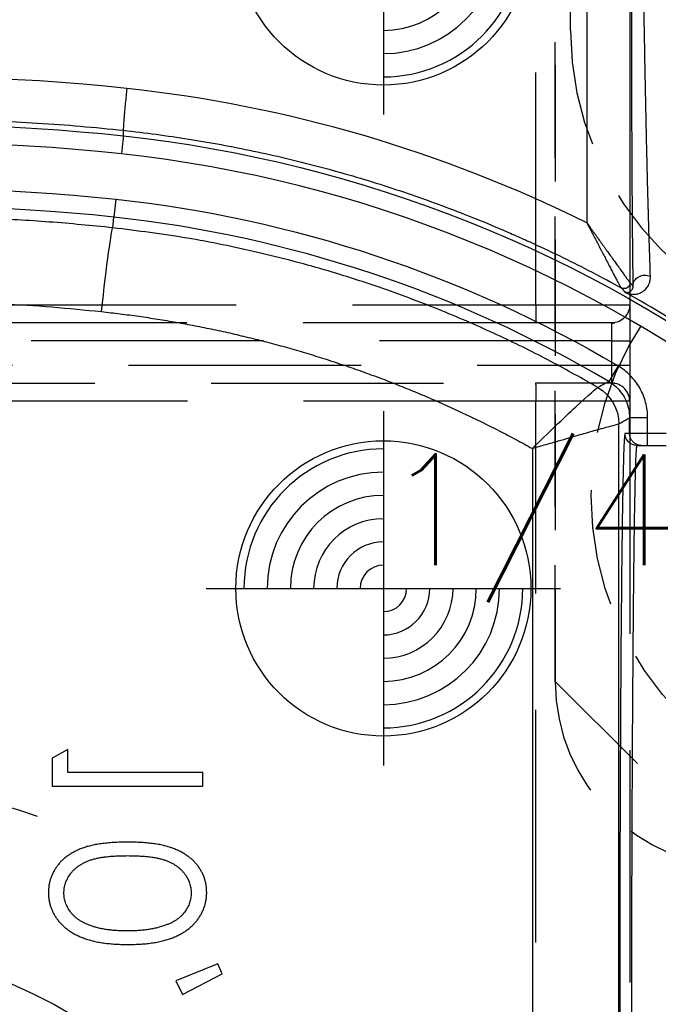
# Model space of a CAD drawing. Extents: x 2651 to 7771, y -1163 to 1075.
# Tile 177 of 256: x 4115 to 4129, y 465 to 486. Entities that reach past the tile are written whole.
import ezdxf

# ---------------------------------------------------------------- set-up
doc = ezdxf.new("R2010")
doc.units = 0
doc.header["$LTSCALE"] = 10
for name, pattern in [('CNSHID', [4, 3, -1]), ('DASHED', [0.75, 0.5, -0.25]), ('HIDDEN', [0.375, 0.25, -0.125])]:
    doc.linetypes.add(name, pattern=pattern)
doc.layers.get('0').update_dxf_attribs({"linetype": 'CONTINUOUS'})
doc.layers.get('Defpoints').update_dxf_attribs({"linetype": 'CONTINUOUS'})
for name, color, linetype in [('1', 7, 'CONTINUOUS'), ('204', 7, 'CONTINUOUS'), ('COOL', 150, 'HIDDEN'), ('DIM', 3, 'CONTINUOUS'), ('LAYER_103', 7, 'CONTINUOUS'), ('PIN', 3, 'CONTINUOUS'), ('WL1-HL', 4, 'CNSHID')]:
    doc.layers.add(name, color=color, linetype=linetype)
doc.styles.get("Standard").update_dxf_attribs({"font": 'romans.shx'})
doc.dimstyles.new('MM& INCH5', dxfattribs={"dimtxt": 5, "dimasz": 2.5, "dimexe": 1, "dimexo": 0.5, "dimtad": 0, "dimrnd": 1.38778e-17, "dimzin": 9, "dimdsep": 46, "dimtxsty": 'Standard', "dimblk": 'CLOSED', "dimcen": 0, "dimclrd": 3, "dimclre": 3, "dimclrt": 3, "dimazin": 2, "dimtfac": 0.75, "dimtofl": 0, "dimtmove": 0, "dimatfit": 3, "dimfxl": 0, "dimtolj": 1, "dimarcsym": 0})

# ---------------------------------------------------------------- blocks, each defined once
blk = doc.blocks.new('DSD')
at = {"layer": '1', "color": 6, "linetype": 'DASHED'}
for p, q in [((499.908, 511.092), (499.908, 526.896)), ((501.927, 526.896), (501.927, 511.092)), ((499.908, 511.092), (501.927, 511.092)), ((499.898, 510.703), (462.919, 510.703)), ((501.538, 510.703), (499.898, 510.703)), ((501.545, 510.315), (468.644, 510.315)), ((501.545, 509.797), (501.545, 510.315)), ((501.545, 510.315), (501.927, 510.315)), ((501.927, 510.315), (501.927, 509.797)), ((468.644, 509.797), (501.545, 509.797)), ((501.545, 509.797), (501.927, 509.797)), ((462.919, 509.408), (499.898, 509.408)), ((501.538, 509.408), (499.898, 509.408)), ((499.908, 459.883), (499.908, 509.019)), ((501.927, 509.019), (499.908, 509.019)), ((501.927, 509.019), (501.927, 460.933)), ((501.922, 508.326), (501.922, 508.663))]:
    blk.add_line(p, q, dxfattribs=at)
at = {"layer": '1', "color": 252, "linetype": 'Continuous'}
for p, q in [((501.935, 511.57), (501.935, 526.418)), ((501.004, 525.133), (501.004, 512.855)), ((490.87, 513.364), (490.828, 512.978)), ((490.803, 512.75), (490.828, 512.978)), ((501.675, 509.779), (501.477, 509.445)), ((501.923, 508.664), (501.923, 508.326)), ((502.312, 508.664), (501.923, 508.664)), ((502.312, 508.326), (502.312, 508.664)), ((501.692, 464.145), (501.692, 508.531)), ((501.923, 508.326), (501.825, 508.326)), ((502.312, 508.326), (501.923, 508.326)), ((502.711, 508.326), (502.312, 508.326)), ((502.312, 508.067), (502.312, 508.326)), ((499.831, 508.003), (499.831, 464.659))]:
    blk.add_line(p, q, dxfattribs=at)
at = {"layer": '1', "color": 7, "linetype": 'Continuous'}
for p, q in [((502.084, 508.067), (502.182, 508.067)), ((502.182, 508.067), (502.312, 508.067)), ((502.312, 508.067), (502.711, 508.067)), ((489.834, 501.531), (489.501, 501.341)), ((489.834, 501.033), (489.834, 501.531)), ((489.501, 501.341), (489.501, 500.742)), ((492.74, 501.033), (489.834, 501.033)), ((492.74, 500.742), (492.74, 501.033)), ((489.501, 500.742), (492.74, 500.742)), ((493.06, 496.922), (492.159, 496.555)), ((493.155, 496.704), (493.06, 496.922)), ((492.159, 496.555), (492.303, 496.258)), ((492.303, 496.258), (493.155, 496.704))]:
    blk.add_line(p, q, dxfattribs=at)
at = {"layer": '1', "color": 252, "linetype": 'Continuous', "extrusion": (0, 0, -1)}
for centre, radius, start, end in [((-486.693, 474.837), 40.124, 53.8028, 96.2068), ((-487.959, 486.516), 28.376, 96.2147, 157.8612), ((-486.693, 474.837), 38.753, 53.2604, 96.1879), ((-487.959, 486.516), 27.006, 96.1879, 120.5226)]:
    blk.add_arc(centre, radius, start, end, dxfattribs=at)
at = {"layer": '1', "color": 110, "linetype": 'Continuous'}
for centre, radius, start, end in [((486.693, 474.837), 39.735, 83.7932, 129.3821), ((487.959, 486.516), 27.988, 21.018, 83.7852)]:
    blk.add_arc(centre, radius, start, end, dxfattribs=at)
at = {"layer": '1', "color": 252, "linetype": 'Continuous'}
for centre, radius, start, end in [((486.693, 474.837), 38.365, 83.8121, 126.7396), ((487.959, 486.516), 26.617, 59.4774, 83.8121)]:
    blk.add_arc(centre, radius, start, end, dxfattribs=at)
at = {"layer": '1', "color": 7, "linetype": 'Continuous'}
blk.add_arc((487.959, 486.516), 28.454, 56.6874, 60.8315, dxfattribs=at)
at = {"layer": '1', "color": 6, "linetype": 'DASHED', "extrusion": (0, 0, -1)}
blk.add_arc((-501.538, 511.092), 0.389, 180, 270, dxfattribs=at)
at = {"layer": '1', "color": 6, "linetype": 'DASHED'}
blk.add_arc((501.538, 509.019), 0.389, 0, 90, dxfattribs=at)
at = {"layer": '1', "color": 252, "linetype": 'Continuous'}
for centre, major_axis, ratio, start_param, end_param in [((486.674, 474.837), (-41.149, 0), 1, 4.604494, 5.330589), ((464.37, 486.503), (-47.418, -0.042), 0.865972, 3.795115, 3.797219)]:
    blk.add_ellipse(centre, major_axis=major_axis, ratio=ratio, start_param=start_param, end_param=end_param, dxfattribs=at)
at = {"layer": '1', "color": 7, "linetype": 'Continuous'}
blk.add_ellipse((487.939, 486.516), major_axis=(-29.401, 0), ratio=1, start_param=4.251891, end_param=4.60449, dxfattribs=at)
at = {"layer": '1', "color": 252, "linetype": 'Continuous', "extrusion": (0, 0, -1)}
for centre, major_axis, ratio, start_param, end_param in [((490.608, 510.947), (0.196, 1.803), 0.026024, 4.709561, 6.274456), ((501.805, 511.57), (-0.072, -0.108), 0.998651, 4.124129, 6.199042), ((501.805, 511.57), (0.0968, 0.0861), 0.999914, 0.727159, 2.802769), ((502.255, 511.501), (0.259, 0.004), 0.885838, 3.160401, 5.197109), ((500.785, 508.531), (-0.452, 0.786), 0.999949, 1.049185, 2.092408), ((500.785, 508.531), (-0.106, -0.901), 0.999761, 3.551938, 4.595151), ((502.084, 508.326), (0, -0.259), 0.999962, 0, 1.570796), ((502.182, 508.326), (0, 0.259), 0.999962, 3.141593, 4.712389)]:
    blk.add_ellipse(centre, major_axis=major_axis, ratio=ratio, start_param=start_param, end_param=end_param, dxfattribs=at)
at = {"layer": '1', "color": 252, "linetype": 'Continuous'}
for points, knots in [([(501.961, 518.374), (501.961, 518.2), (501.961, 518.025), (501.961, 517.764), (501.961, 517.634), (501.962, 517.504), (501.962, 517.417), (501.962, 517.373), (501.962, 517.157), (501.962, 516.815), (501.963, 516.31), (501.965, 515.813), (501.966, 515.489), (501.967, 515.247), (501.967, 515.127), (501.967, 515.008), (501.968, 514.948), (501.968, 514.928), (501.968, 514.889), (501.969, 514.712), (501.97, 514.384), (501.973, 513.941), (501.974, 513.658), (501.976, 513.382), (501.977, 513.247), (501.978, 513.082), (501.978, 513.049), (501.979, 512.984), (501.979, 512.952), (501.98, 512.856), (501.981, 512.794), (501.982, 512.609), (501.984, 512.373), (501.987, 512.158), (501.989, 511.952), (501.99, 511.854), (501.993, 511.67), (501.994, 511.583), (501.996, 511.501)], [0, 0, 0, 0, 0.0625, 0.0625, 0.09375, 0.109375, 0.109375, 0.125, 0.125, 0.1875, 0.25, 0.3125, 0.375, 0.375, 0.40625, 0.421875, 0.421875, 0.429688, 0.429688, 0.4375, 0.5, 0.5625, 0.625, 0.625, 0.6875, 0.6875, 0.703125, 0.703125, 0.71875, 0.71875, 0.75, 0.75, 0.8125, 0.875, 0.875, 0.9375, 0.9375, 1, 1, 1, 1]), ([(491.031, 514.727), (491.03, 514.723), (491.026, 514.683), (491.011, 514.54), (491, 514.44), (490.989, 514.339)], [0, 0, 0, 0, 0.5, 0.5, 1, 1, 1, 1]), ([(490.803, 512.75), (490.348, 512.794), (489.437, 512.884), (488.065, 512.955), (485.663, 513), (482.338, 512.805), (478.26, 512.101), (474.598, 511.067), (471.361, 509.812), (468.547, 508.425), (466.128, 507.004), (464.694, 505.986), (464.023, 505.509)], [0, 0, 0, 0, 0.048366, 0.096732, 0.145099, 0.302324, 0.447855, 0.58169, 0.703824, 0.814256, 0.912982, 1, 1, 1, 1]), ([(501.241, 509.314), (500.906, 509.504), (500.217, 509.894), (499.122, 510.434), (497.945, 510.951), (496.682, 511.431), (495.333, 511.865), (493.899, 512.239), (492.382, 512.55), (491.337, 512.682), (490.803, 512.75)], [0, 0, 0, 0, 0.104323, 0.214554, 0.330692, 0.452738, 0.580692, 0.714553, 0.854323, 1, 1, 1, 1]), ([(502.312, 508.664), (502.312, 508.777), (502.297, 508.887), (502.24, 509.103), (502.197, 509.209), (502.086, 509.403), (502.017, 509.494), (501.86, 509.653), (501.772, 509.722), (501.675, 509.779)], [0, 0, 0, 0, 0.25, 0.25, 0.5, 0.5, 0.75, 0.75, 1, 1, 1, 1]), ([(501.477, 509.445), (501.473, 509.442), (501.469, 509.44), (501.443, 509.426), (501.422, 509.414), (501.347, 509.373), (501.294, 509.344), (501.241, 509.314)], [0, 0, 0, 0, 0.053761, 0.053761, 0.326804, 0.326804, 1, 1, 1, 1]), ([(501.477, 509.445), (501.528, 509.41), (501.632, 509.341), (501.758, 509.197), (501.853, 509.031), (501.912, 508.85), (501.92, 508.725), (501.923, 508.664)], [0, 0, 0, 0, 0.195653, 0.397798, 0.602202, 0.804347, 1, 1, 1, 1]), ([(499.831, 508.003), (500.161, 508.329), (500.499, 508.651), (501.039, 509.15), (501.229, 509.316), (501.241, 509.314)], [0, 0, 0, 0, 0.5, 0.5, 1, 1, 1, 1]), ([(499.831, 508.003), (499.929, 508.032), (500.117, 508.087), (500.382, 508.163), (500.614, 508.229), (500.812, 508.287), (500.977, 508.335), (501.194, 508.397), (501.436, 508.463), (501.643, 508.517), (501.675, 508.526), (501.691, 508.531)], [0, 0, 0, 0, 0.105119, 0.201549, 0.289295, 0.368365, 0.43877, 0.50053, 0.668056, 0.834313, 1, 1, 1, 1]), ([(501.969, 495.113), (501.969, 495.394), (501.969, 495.967), (501.97, 496.839), (501.972, 497.737), (501.975, 498.655), (501.978, 499.586), (501.982, 500.522), (501.986, 501.455), (501.992, 502.375), (501.998, 503.272), (502.005, 504.132), (502.012, 504.945), (502.02, 505.695), (502.029, 506.369), (502.039, 506.953), (502.049, 507.432), (502.06, 507.789), (502.072, 508.022), (502.08, 508.052), (502.084, 508.067)], [0, 0, 0, 0, 0.041403, 0.084471, 0.129205, 0.175604, 0.223668, 0.273397, 0.324791, 0.377851, 0.432575, 0.488964, 0.547018, 0.606736, 0.668119, 0.731167, 0.795879, 0.862255, 0.930296, 1, 1, 1, 1])]:
    blk.add_open_spline(points, degree=3, knots=knots, dxfattribs=at)
at = {"layer": '1', "color": 7, "linetype": 'Continuous'}
for points, knots in [([(502.372, 511.706), (502.369, 511.786), (502.366, 511.871), (502.36, 512.051), (502.357, 512.146), (502.35, 512.347), (502.344, 512.557), (502.337, 512.787), (502.332, 512.966), (502.33, 513.027), (502.328, 513.105), (502.327, 513.12), (502.327, 513.152), (502.325, 513.199), (502.321, 513.374), (502.316, 513.538), (502.309, 513.806), (502.303, 514.081), (502.292, 514.511), (502.286, 514.81), (502.282, 514.981), (502.282, 515), (502.281, 515.038), (502.28, 515.058), (502.279, 515.115), (502.277, 515.231), (502.274, 515.347), (502.269, 515.581), (502.263, 515.896), (502.254, 516.376), (502.245, 516.865), (502.239, 517.196), (502.235, 517.405), (502.235, 517.447), (502.233, 517.531), (502.231, 517.657), (502.229, 517.826), (502.227, 517.952), (502.225, 518.037), (502.225, 518.079), (502.223, 518.205), (502.221, 518.29), (502.22, 518.374)], [0, 0, 0, 0, 0.0625, 0.0625, 0.125, 0.125, 0.1875, 0.25, 0.25, 0.28125, 0.28125, 0.289063, 0.289063, 0.296875, 0.3125, 0.375, 0.375, 0.4375, 0.5, 0.5625, 0.5625, 0.570313, 0.570313, 0.578125, 0.578125, 0.59375, 0.625, 0.625, 0.6875, 0.75, 0.8125, 0.875, 0.875, 0.890625, 0.890625, 0.90625, 0.9375, 0.953125, 0.953125, 0.96875, 0.96875, 1, 1, 1, 1]), ([(463.127, 507.454), (463.378, 507.635), (463.757, 507.902), (464.204, 508.206), (464.397, 508.335), (464.526, 508.42), (464.591, 508.463), (465.173, 508.844), (466.221, 509.496), (467.834, 510.4), (468.936, 510.952), (469.772, 511.348), (470.193, 511.541), (470.688, 511.758), (470.901, 511.849), (471.044, 511.909), (471.115, 511.939), (471.757, 512.208), (472.904, 512.656), (474.644, 513.246), (476.404, 513.754), (478.183, 514.182), (479.981, 514.528), (481.797, 514.793), (483.021, 514.915), (483.791, 514.974), (483.945, 514.985), (484.176, 515), (484.253, 515.005), (484.408, 515.014), (484.793, 515.035), (485.179, 515.051), (486.104, 515.079), (487.337, 515.088), (489.185, 515.016), (490.416, 514.911), (491.031, 514.845)], [0, 0, 0, 0, 0.03125, 0.046875, 0.054688, 0.054688, 0.0625, 0.0625, 0.125, 0.1875, 0.25, 0.25, 0.28125, 0.296875, 0.304688, 0.304688, 0.3125, 0.3125, 0.375, 0.4375, 0.5, 0.5625, 0.625, 0.6875, 0.75, 0.75, 0.765625, 0.765625, 0.773438, 0.773438, 0.78125, 0.8125, 0.8125, 0.875, 0.9375, 1, 1, 1, 1]), ([(491.031, 514.845), (491.501, 514.794), (491.969, 514.731), (492.553, 514.638), (492.67, 514.619), (492.844, 514.589), (492.903, 514.579), (493.019, 514.558), (493.31, 514.506), (493.599, 514.448), (494.29, 514.303), (495.205, 514.087), (496.557, 513.695), (497.888, 513.238), (498.762, 512.889), (499.304, 512.656), (499.466, 512.585), (499.628, 512.513), (499.736, 512.464), (499.79, 512.44), (500.058, 512.317), (500.272, 512.216), (500.909, 511.904), (501.328, 511.686), (501.742, 511.457)], [0, 0, 0, 0, 0.125, 0.125, 0.15625, 0.15625, 0.171875, 0.171875, 0.1875, 0.25, 0.25, 0.375, 0.5, 0.625, 0.75, 0.75, 0.78125, 0.796875, 0.796875, 0.8125, 0.8125, 0.875, 0.875, 1, 1, 1, 1]), ([(501.004, 512.855), (501.014, 512.836), (501.023, 512.818), (501.042, 512.782), (501.052, 512.764), (501.081, 512.709), (501.118, 512.637), (501.175, 512.529), (501.231, 512.423), (501.277, 512.334), (501.309, 512.272), (501.323, 512.246), (501.332, 512.229), (501.336, 512.22), (501.359, 512.176), (501.377, 512.142), (501.412, 512.074), (501.43, 512.04), (501.464, 511.974), (501.481, 511.941), (501.515, 511.877), (501.535, 511.838), (501.555, 511.8), (501.563, 511.785), (501.567, 511.777), (501.579, 511.755), (501.587, 511.74), (501.609, 511.697), (501.624, 511.67), (501.644, 511.631), (501.654, 511.612), (501.665, 511.592), (501.67, 511.583), (501.673, 511.578), (501.675, 511.574), (501.682, 511.561), (501.693, 511.54), (501.708, 511.512), (501.717, 511.497), (501.722, 511.488), (501.725, 511.484), (501.728, 511.478), (501.731, 511.474), (501.733, 511.47), (501.734, 511.465), (501.745, 511.454), (501.741, 511.458)], [0, 0, 0, 0, 0.03125, 0.03125, 0.0625, 0.0625, 0.125, 0.1875, 0.25, 0.3125, 0.34375, 0.359375, 0.359375, 0.375, 0.375, 0.4375, 0.4375, 0.5, 0.5, 0.5625, 0.5625, 0.625, 0.640625, 0.640625, 0.65625, 0.65625, 0.6875, 0.6875, 0.75, 0.75, 0.78125, 0.796875, 0.804687, 0.804687, 0.8125, 0.8125, 0.84375, 0.875, 0.90625, 0.90625, 0.921875, 0.921875, 0.9375, 0.9375, 0.96875, 1, 1, 1, 1]), ([(501.004, 512.855), (501.028, 512.821), (501.052, 512.788), (501.088, 512.738), (501.1, 512.722), (501.124, 512.688), (501.136, 512.672), (501.172, 512.622), (501.219, 512.556), (501.29, 512.458), (501.348, 512.377), (501.389, 512.321), (501.406, 512.296), (501.418, 512.28), (501.424, 512.272), (501.452, 512.232), (501.475, 512.201), (501.52, 512.138), (501.542, 512.107), (501.585, 512.046), (501.607, 512.017), (501.649, 511.958), (501.675, 511.922), (501.7, 511.886), (501.71, 511.872), (501.715, 511.866), (501.73, 511.845), (501.74, 511.831), (501.768, 511.792), (501.786, 511.767), (501.812, 511.731), (501.825, 511.714), (501.837, 511.697), (501.845, 511.687), (501.848, 511.681), (501.86, 511.666), (501.874, 511.647), (501.893, 511.622), (501.903, 511.608), (501.91, 511.599), (501.913, 511.595), (501.917, 511.589), (501.92, 511.586), (501.924, 511.582), (501.926, 511.578), (501.937, 511.568), (501.932, 511.571)], [0, 0, 0, 0, 0.0625, 0.0625, 0.09375, 0.09375, 0.125, 0.125, 0.1875, 0.25, 0.3125, 0.34375, 0.359375, 0.359375, 0.375, 0.375, 0.4375, 0.4375, 0.5, 0.5, 0.5625, 0.5625, 0.625, 0.640625, 0.640625, 0.65625, 0.65625, 0.6875, 0.6875, 0.75, 0.75, 0.78125, 0.796875, 0.796875, 0.8125, 0.8125, 0.84375, 0.875, 0.90625, 0.90625, 0.921875, 0.921875, 0.9375, 0.9375, 0.96875, 1, 1, 1, 1]), ([(501.827, 511.361), (501.847, 511.351), (501.869, 511.342), (501.888, 511.335), (501.926, 511.324), (501.953, 511.32), (502.007, 511.317), (502.035, 511.318), (502.09, 511.327), (502.118, 511.335), (502.159, 511.352), (502.173, 511.359), (502.193, 511.371), (502.2, 511.375), (502.213, 511.383), (502.22, 511.388), (502.239, 511.403), (502.251, 511.413), (502.275, 511.437), (502.287, 511.45), (502.308, 511.479), (502.318, 511.495), (502.336, 511.528), (502.344, 511.547), (502.355, 511.576), (502.358, 511.587), (502.362, 511.603), (502.363, 511.608), (502.366, 511.62), (502.367, 511.625), (502.369, 511.643), (502.371, 511.655), (502.372, 511.68), (502.373, 511.693), (502.372, 511.706)], [0, 0, 0, 0, 0.0625, 0.125, 0.125, 0.25, 0.25, 0.375, 0.375, 0.5, 0.5, 0.5625, 0.5625, 0.59375, 0.59375, 0.625, 0.625, 0.6875, 0.6875, 0.75, 0.75, 0.8125, 0.8125, 0.875, 0.875, 0.90625, 0.90625, 0.921875, 0.921875, 0.9375, 0.9375, 0.96875, 0.96875, 1, 1, 1, 1]), ([(501.996, 511.501), (501.996, 511.496), (501.996, 511.487), (501.995, 511.478), (501.994, 511.469), (501.993, 511.465), (501.991, 511.457), (501.988, 511.446), (501.984, 511.436), (501.979, 511.423), (501.975, 511.418), (501.965, 511.402), (501.957, 511.393), (501.945, 511.382), (501.941, 511.378), (501.933, 511.372), (501.92, 511.364), (501.907, 511.359), (501.89, 511.354), (501.881, 511.353), (501.865, 511.352), (501.857, 511.353), (501.847, 511.354), (501.842, 511.356), (501.838, 511.357), (501.834, 511.359), (501.829, 511.36), (501.825, 511.362)], [0, 0, 0, 0, 0.03125, 0.0625, 0.0625, 0.09375, 0.09375, 0.125, 0.1875, 0.1875, 0.25, 0.25, 0.375, 0.375, 0.4375, 0.4375, 0.5, 0.625, 0.625, 0.75, 0.75, 0.875, 0.875, 0.9375, 0.96875, 0.96875, 1, 1, 1, 1]), ([(491.122, 499.538), (491.07, 499.538), (490.969, 499.537), (490.822, 499.531), (490.685, 499.52), (490.556, 499.505), (490.436, 499.487), (490.326, 499.462), (490.224, 499.435), (490.131, 499.403), (490.046, 499.367), (489.966, 499.327), (489.892, 499.283), (489.822, 499.237), (489.758, 499.187), (489.699, 499.134), (489.647, 499.076), (489.599, 499.015), (489.557, 498.952), (489.52, 498.886), (489.488, 498.819), (489.463, 498.749), (489.443, 498.679), (489.429, 498.606), (489.42, 498.531), (489.419, 498.481), (489.418, 498.455)], [0, 0, 0, 0, 0.068595, 0.133246, 0.194313, 0.251279, 0.304513, 0.354235, 0.400481, 0.443411, 0.484015, 0.523252, 0.561042, 0.5979, 0.633518, 0.668314, 0.702496, 0.736685, 0.770293, 0.803437, 0.835913, 0.86846, 0.900847, 0.933467, 0.966258, 1, 1, 1, 1]), ([(492.823, 498.455), (492.823, 498.481), (492.822, 498.531), (492.813, 498.606), (492.799, 498.678), (492.779, 498.749), (492.755, 498.818), (492.723, 498.885), (492.687, 498.95), (492.645, 499.013), (492.598, 499.073), (492.545, 499.131), (492.486, 499.184), (492.422, 499.233), (492.353, 499.281), (492.278, 499.324), (492.198, 499.364), (492.111, 499.401), (492.018, 499.433), (491.916, 499.462), (491.805, 499.485), (491.685, 499.504), (491.557, 499.52), (491.42, 499.531), (491.274, 499.537), (491.173, 499.538), (491.122, 499.538)], [0, 0, 0, 0, 0.033787, 0.066622, 0.099285, 0.131361, 0.163585, 0.196104, 0.228902, 0.262158, 0.295991, 0.330218, 0.36506, 0.400951, 0.43762, 0.475708, 0.515381, 0.556414, 0.599765, 0.646424, 0.696431, 0.749782, 0.806573, 0.867436, 0.931887, 1, 1, 1, 1]), ([(489.751, 498.446), (489.752, 498.481), (489.756, 498.553), (489.783, 498.659), (489.829, 498.76), (489.88, 498.841), (489.928, 498.903), (489.97, 498.947), (490.016, 498.987), (490.067, 499.025), (490.121, 499.06), (490.179, 499.093), (490.242, 499.122), (490.309, 499.149), (490.383, 499.172), (490.464, 499.192), (490.553, 499.21), (490.651, 499.223), (490.757, 499.234), (490.871, 499.241), (490.993, 499.247), (491.077, 499.247), (491.121, 499.247)], [0, 0, 0, 0, 0.060387, 0.120883, 0.182755, 0.247811, 0.281299, 0.315088, 0.349702, 0.384857, 0.420966, 0.458511, 0.497175, 0.537602, 0.580503, 0.627468, 0.678388, 0.733983, 0.793747, 0.857714, 0.926698, 1, 1, 1, 1]), ([(491.121, 499.247), (491.164, 499.247), (491.248, 499.247), (491.37, 499.241), (491.484, 499.234), (491.589, 499.224), (491.687, 499.209), (491.776, 499.193), (491.858, 499.173), (491.931, 499.149), (491.998, 499.123), (492.061, 499.093), (492.12, 499.062), (492.174, 499.026), (492.224, 498.988), (492.27, 498.947), (492.312, 498.903), (492.361, 498.841), (492.413, 498.76), (492.457, 498.658), (492.485, 498.553), (492.489, 498.481), (492.491, 498.446)], [0, 0, 0, 0, 0.072951, 0.141584, 0.205926, 0.265301, 0.320597, 0.371817, 0.41879, 0.461699, 0.502134, 0.540804, 0.578181, 0.614297, 0.649678, 0.684299, 0.718359, 0.752081, 0.817652, 0.879722, 0.939966, 1, 1, 1, 1]), ([(489.418, 498.455), (489.419, 498.429), (489.42, 498.378), (489.428, 498.303), (489.443, 498.229), (489.463, 498.157), (489.488, 498.086), (489.52, 498.018), (489.556, 497.951), (489.6, 497.887), (489.648, 497.825), (489.702, 497.766), (489.762, 497.711), (489.827, 497.658), (489.899, 497.61), (489.975, 497.564), (490.058, 497.523), (490.147, 497.484), (490.242, 497.45), (490.345, 497.419), (490.455, 497.394), (490.573, 497.373), (490.7, 497.357), (490.834, 497.345), (490.975, 497.339), (491.072, 497.338), (491.122, 497.337)], [0, 0, 0, 0, 0.033788, 0.067194, 0.099862, 0.132567, 0.165151, 0.197913, 0.231319, 0.265083, 0.299255, 0.334399, 0.369943, 0.406284, 0.444064, 0.482998, 0.523354, 0.565537, 0.609613, 0.656391, 0.705885, 0.758325, 0.813832, 0.872795, 0.934722, 1, 1, 1, 1]), ([(491.121, 497.628), (491.082, 497.629), (491.006, 497.63), (490.894, 497.633), (490.788, 497.643), (490.687, 497.654), (490.592, 497.67), (490.502, 497.688), (490.418, 497.711), (490.339, 497.736), (490.265, 497.764), (490.196, 497.796), (490.133, 497.829), (490.074, 497.866), (490.02, 497.905), (489.973, 497.947), (489.929, 497.991), (489.88, 498.053), (489.829, 498.134), (489.783, 498.234), (489.756, 498.339), (489.752, 498.41), (489.751, 498.446)], [0, 0, 0, 0, 0.065681, 0.128486, 0.188175, 0.245106, 0.299448, 0.350823, 0.399942, 0.446672, 0.491255, 0.533376, 0.573853, 0.612526, 0.649597, 0.685532, 0.720106, 0.753838, 0.818925, 0.880493, 0.940311, 1, 1, 1, 1]), ([(491.122, 497.337), (491.172, 497.338), (491.268, 497.339), (491.409, 497.345), (491.542, 497.357), (491.668, 497.372), (491.786, 497.393), (491.896, 497.419), (491.998, 497.447), (492.093, 497.482), (492.181, 497.52), (492.263, 497.562), (492.34, 497.607), (492.411, 497.655), (492.477, 497.707), (492.537, 497.763), (492.591, 497.822), (492.64, 497.885), (492.683, 497.95), (492.721, 498.016), (492.752, 498.086), (492.778, 498.156), (492.798, 498.228), (492.812, 498.302), (492.822, 498.378), (492.823, 498.429), (492.823, 498.455)], [0, 0, 0, 0, 0.065063, 0.126773, 0.185516, 0.240765, 0.29298, 0.34225, 0.388919, 0.432776, 0.474628, 0.514775, 0.553606, 0.591426, 0.628028, 0.663804, 0.698984, 0.733591, 0.767628, 0.801208, 0.834264, 0.866981, 0.89972, 0.932702, 0.966176, 1, 1, 1, 1]), ([(492.491, 498.446), (492.489, 498.41), (492.486, 498.338), (492.458, 498.233), (492.415, 498.132), (492.364, 498.052), (492.316, 497.991), (492.274, 497.948), (492.228, 497.908), (492.178, 497.87), (492.124, 497.836), (492.065, 497.804), (492.002, 497.775), (491.957, 497.759), (491.935, 497.751)], [0, 0, 0, 0, 0.112813, 0.225394, 0.339595, 0.459675, 0.521735, 0.583926, 0.648174, 0.713881, 0.781004, 0.851451, 0.924051, 1, 1, 1, 1]), ([(491.935, 497.751), (491.906, 497.741), (491.847, 497.721), (491.756, 497.696), (491.661, 497.675), (491.561, 497.657), (491.457, 497.645), (491.349, 497.635), (491.236, 497.629), (491.16, 497.628), (491.121, 497.628)], [0, 0, 0, 0, 0.110588, 0.224542, 0.342503, 0.464324, 0.590756, 0.722227, 0.858843, 1, 1, 1, 1])]:
    blk.add_open_spline(points, degree=3, knots=knots, dxfattribs=at)
at = {"layer": '1', "color": 252, "linetype": 'Continuous'}
for points, weights, degree in [([(491.105, 515.746), (491.008, 514.851), (491.031, 514.845)], [1, 0.709642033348, 1], 2), ([(465.739, 504.545), (473.041, 509.681), (481.685, 511.911), (490.56, 510.947)], [1, 0.957116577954, 0.957116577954, 1], 3), ([(490.56, 510.947), (493.826, 510.592), (496.958, 509.597), (499.831, 508.003)], [1, 0.98681524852, 0.98681524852, 1], 3), ([(501.825, 508.326), (501.757, 508.326), (501.71, 502.853), (501.71, 495.113)], [1, 0.804737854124, 0.804737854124, 1], 3)]:
    blk.add_rational_spline(points, weights, degree=degree, dxfattribs=at)
for points in [[(491.031, 514.725), (491.031, 514.765), (491.031, 514.805), (491.031, 514.845)], [(501.743, 511.457), (501.771, 511.425), (501.799, 511.393), (501.827, 511.361)], [(501.692, 508.531), (501.769, 508.575), (501.846, 508.619), (501.923, 508.664)]]:
    blk.add_open_spline(points, degree=3, dxfattribs=at)
at = {"layer": '1', "color": 7, "linetype": 'Continuous'}
for points in [[(501.742, 511.457), (501.742, 511.457), (501.743, 511.457), (501.743, 511.457)], [(501.241, 509.314), (501.241, 509.314), (501.241, 509.314), (501.241, 509.314)], [(501.691, 508.531), (501.691, 508.531), (501.691, 508.531), (501.692, 508.531)]]:
    blk.add_open_spline(points, degree=3, dxfattribs=at)
at = {"layer": '1', "color": 6, "linetype": 'DASHED'}
for points in [[(488.461, 511.092), (499.908, 511.092)], [(501.539, 510.696), (501.609, 510.71)], [(501.609, 509.401), (501.539, 509.416)], [(499.908, 509.019), (462.929, 509.019)]]:
    blk.add_open_spline(points, degree=1, dxfattribs=at)
for points, knots in [([(499.908, 511.092), (499.908, 510.99), (499.907, 510.889), (499.904, 510.745), (499.902, 510.702), (499.897, 510.703)], [0, 0, 0, 0, 0.5, 0.5, 1, 1, 1, 1]), ([(501.545, 510.315), (501.543, 510.416), (501.541, 510.518), (501.539, 510.661), (501.542, 510.706), (501.536, 510.703)], [0, 0, 0, 0, 0.5, 0.5, 1, 1, 1, 1]), ([(501.538, 509.408), (501.539, 509.413), (501.54, 509.424), (501.542, 509.498), (501.544, 509.593), (501.545, 509.696), (501.545, 509.764), (501.545, 509.797)], [0, 0, 0, 0, 0.240928, 0.461441, 0.661485, 0.841017, 1, 1, 1, 1]), ([(499.897, 509.408), (499.902, 509.409), (499.904, 509.366), (499.907, 509.222), (499.908, 509.121), (499.908, 509.019)], [0, 0, 0, 0, 0.5, 0.5, 1, 1, 1, 1])]:
    blk.add_open_spline(points, degree=3, knots=knots, dxfattribs=at)
for points in [[(501.927, 511.094), (501.927, 511.09), (501.927, 510.77), (501.927, 510.315)], [(501.927, 509.797), (501.927, 509.341), (501.927, 509.015), (501.927, 509.022)]]:
    blk.add_rational_spline(points, [1, 0.804737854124, 0.804737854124, 1], degree=3, dxfattribs=at)
blk = doc.blocks.new('*D109')
at = {"layer": 'Defpoints', "color": 0}
for p in [(4086.684, 927.642), (4086.684, 894.882), (4171.684, 387.642)]:
    blk.add_point(p, dxfattribs=at)
at = {"layer": 'DIM', "color": 3, "lineweight": -2}
blk.add_line((4086.684, 895.382), (4086.684, 927.642), dxfattribs=at)
at = {"layer": 'DIM', "color": 3, "insert": (4086.684, 948.624), "char_height": 5, "attachment_point": 5, "rotation": 90}
blk.add_mtext('\\A1;85 [3.346]', dxfattribs=at)
blk = doc.blocks.new('_Closed')
at = {"color": 0, "linetype": 'ByBlock', "lineweight": -2}
for p, q in [((-1, 0.1667), (0, 0)), ((-1, 0.1667), (-1, -0.1667)), ((0, 0), (-1, -0.1667)), ((0, 0), (-1, 0))]:
    blk.add_line(p, q, dxfattribs=at)
blk = doc.blocks.new('*D110')
at = {"layer": 'Defpoints', "color": 0}
for p in [(4064.684, 927.642), (4064.684, 906.842), (4171.684, 387.642)]:
    blk.add_point(p, dxfattribs=at)
at = {"layer": 'DIM', "color": 3, "lineweight": -2}
blk.add_line((4064.684, 907.342), (4064.684, 927.642), dxfattribs=at)
at = {"layer": 'DIM', "color": 3, "insert": (4064.684, 950.648), "char_height": 5, "attachment_point": 5, "rotation": 90}
blk.add_mtext('\\A1;107 [4.213]', dxfattribs=at)
blk = doc.blocks.new('*D111')
at = {"layer": 'Defpoints', "color": 0}
for p in [(4051.684, 927.642), (4051.684, 912.642), (4171.684, 387.642)]:
    blk.add_point(p, dxfattribs=at)
at = {"layer": 'DIM', "color": 3, "lineweight": -2}
blk.add_line((4051.684, 913.142), (4051.684, 927.642), dxfattribs=at)
at = {"layer": 'DIM', "color": 3, "insert": (4051.684, 950.648), "char_height": 5, "attachment_point": 5, "rotation": 90}
blk.add_mtext('\\A1;120 [4.724]', dxfattribs=at)
blk = doc.blocks.new('*D112')
at = {"layer": 'Defpoints', "color": 0}
for p in [(3974.684, 927.642), (3974.684, 892.822), (4171.684, 387.642)]:
    blk.add_point(p, dxfattribs=at)
at = {"layer": 'DIM', "color": 3, "lineweight": -2}
blk.add_line((3974.684, 893.322), (3974.684, 927.642), dxfattribs=at)
at = {"layer": 'DIM', "color": 3, "insert": (3974.684, 950.648), "char_height": 5, "attachment_point": 5, "rotation": 90}
blk.add_mtext('\\A1;197 [7.756]', dxfattribs=at)
blk = doc.blocks.new('*D113')
at = {"layer": 'Defpoints', "color": 0}
for p in [(3966.684, 927.642), (3971.684, 807.17), (4171.684, 387.642)]:
    blk.add_point(p, dxfattribs=at)
at = {"layer": 'DIM', "color": 3, "lineweight": -2}
for p, q in [((3966.684, 922.642), (3966.684, 927.642)), ((3971.684, 917.642), (3966.684, 922.642)), ((3971.684, 807.67), (3971.684, 917.642))]:
    blk.add_line(p, q, dxfattribs=at)
at = {"layer": 'DIM', "color": 3, "insert": (3966.684, 951.005), "char_height": 5, "attachment_point": 5, "rotation": 90}
blk.add_mtext('\\A1;200 [7.874]', dxfattribs=at)
blk = doc.blocks.new('*D114')
at = {"layer": 'Defpoints', "color": 0}
for p in [(3931.684, 927.642), (3931.684, 912.642), (4171.684, 387.642)]:
    blk.add_point(p, dxfattribs=at)
at = {"layer": 'DIM', "color": 3, "lineweight": -2}
blk.add_line((3931.684, 913.142), (3931.684, 927.642), dxfattribs=at)
at = {"layer": 'DIM', "color": 3, "insert": (3931.684, 951.005), "char_height": 5, "attachment_point": 5, "rotation": 90}
blk.add_mtext('\\A1;240 [9.449]', dxfattribs=at)
blk = doc.blocks.new('*D115')
at = {"layer": 'Defpoints', "color": 0}
for p in [(3896.684, 927.642), (3896.684, 910.642), (4171.684, 387.642)]:
    blk.add_point(p, dxfattribs=at)
at = {"layer": 'DIM', "color": 3, "lineweight": -2}
blk.add_line((3896.684, 911.142), (3896.684, 927.642), dxfattribs=at)
at = {"layer": 'DIM', "color": 3, "insert": (3896.684, 953.386), "char_height": 5, "attachment_point": 5, "rotation": 90}
blk.add_mtext('\\A1;275 [10.827]', dxfattribs=at)
blk = doc.blocks.new('*D122')
at = {"layer": 'Defpoints', "color": 0}
for p in [(3881.004, 912.642), (3898.684, 912.642), (4171.684, 387.642)]:
    blk.add_point(p, dxfattribs=at)
at = {"layer": 'DIM', "color": 3, "lineweight": -2}
blk.add_line((3898.184, 912.642), (3881.004, 912.642), dxfattribs=at)
at = {"layer": 'DIM', "color": 3, "insert": (3855.26, 912.642), "char_height": 5, "attachment_point": 5}
blk.add_mtext('\\A1;525 [20.669]', dxfattribs=at)
blk = doc.blocks.new('*D123')
at = {"layer": 'Defpoints', "color": 0}
for p in [(3857.842, 862.642), (3869.984, 862.642), (4171.684, 387.642)]:
    blk.add_point(p, dxfattribs=at)
at = {"layer": 'DIM', "color": 3, "lineweight": -2}
blk.add_line((3869.484, 862.642), (3857.842, 862.642), dxfattribs=at)
at = {"layer": 'DIM', "color": 3, "insert": (3832.098, 862.642), "char_height": 5, "attachment_point": 5}
blk.add_mtext('\\A1;475 [18.701]', dxfattribs=at)
blk = doc.blocks.new('*D124')
at = {"layer": 'Defpoints', "color": 0}
for p in [(3941.504, 859.642), (3857.842, 854.642), (4171.684, 387.642)]:
    blk.add_point(p, dxfattribs=at)
at = {"layer": 'DIM', "color": 3, "lineweight": -2}
for p, q in [((3867.842, 859.642), (3862.842, 854.642)), ((3941.004, 859.642), (3867.842, 859.642)), ((3862.842, 854.642), (3857.842, 854.642))]:
    blk.add_line(p, q, dxfattribs=at)
at = {"layer": 'DIM', "color": 3, "insert": (3832.098, 854.642), "char_height": 5, "attachment_point": 5}
blk.add_mtext('\\A1;472 [18.583]', dxfattribs=at)
blk = doc.blocks.new('*D125')
at = {"layer": 'Defpoints', "color": 0}
for p in [(3870.047, 797.642), (3962.156, 797.642), (4171.684, 387.642)]:
    blk.add_point(p, dxfattribs=at)
at = {"layer": 'DIM', "color": 3, "lineweight": -2}
blk.add_line((3961.656, 797.642), (3870.047, 797.642), dxfattribs=at)
at = {"layer": 'DIM', "color": 3, "insert": (3844.303, 797.642), "char_height": 5, "attachment_point": 5}
blk.add_mtext('\\A1;410 [16.142]', dxfattribs=at)
blk = doc.blocks.new('*D126')
at = {"layer": 'Defpoints', "color": 0}
for p in [(3870.047, 832.642), (4069.264, 832.642), (4171.684, 387.642)]:
    blk.add_point(p, dxfattribs=at)
at = {"layer": 'DIM', "color": 3, "lineweight": -2}
blk.add_line((4068.764, 832.642), (3870.047, 832.642), dxfattribs=at)
at = {"layer": 'DIM', "color": 3, "insert": (3846.684, 832.642), "char_height": 5, "attachment_point": 5}
blk.add_mtext('\\A1;445 [17.52]', dxfattribs=at)
blk = doc.blocks.new('*D127')
at = {"layer": 'Defpoints', "color": 0}
for p in [(3857.842, 879.642), (4071.444, 879.642), (4171.684, 387.642)]:
    blk.add_point(p, dxfattribs=at)
at = {"layer": 'DIM', "color": 3, "lineweight": -2}
blk.add_line((4070.944, 879.642), (3857.842, 879.642), dxfattribs=at)
at = {"layer": 'DIM', "color": 3, "insert": (3834.479, 879.642), "char_height": 5, "attachment_point": 5}
blk.add_mtext('\\A1;492 [19.37]', dxfattribs=at)
blk = doc.blocks.new('*D128')
at = {"layer": 'Defpoints', "color": 0}
for p in [(3857.842, 899.642), (4057.484, 899.642), (4171.684, 387.642)]:
    blk.add_point(p, dxfattribs=at)
at = {"layer": 'DIM', "color": 3, "lineweight": -2}
blk.add_line((4056.984, 899.642), (3857.842, 899.642), dxfattribs=at)
at = {"layer": 'DIM', "color": 3, "insert": (3832.098, 899.642), "char_height": 5, "attachment_point": 5}
blk.add_mtext('\\A1;512 [20.157]', dxfattribs=at)
blk = doc.blocks.new('*D129')
at = {"layer": 'Defpoints', "color": 0}
for p in [(3870.047, 743.242), (4076.434, 743.242), (4171.684, 387.642)]:
    blk.add_point(p, dxfattribs=at)
at = {"layer": 'DIM', "color": 3, "lineweight": -2}
blk.add_line((4075.934, 743.242), (3870.047, 743.242), dxfattribs=at)
at = {"layer": 'DIM', "color": 3, "insert": (3849.065, 743.242), "char_height": 5, "attachment_point": 5}
blk.add_mtext('\\A1;355.6 [14]', dxfattribs=at)
blk = doc.blocks.new('*D130')
at = {"layer": 'Defpoints', "color": 0}
for p in [(3870.047, 762.642), (3896.684, 762.642), (4171.684, 387.642)]:
    blk.add_point(p, dxfattribs=at)
at = {"layer": 'DIM', "color": 3, "lineweight": -2}
blk.add_line((3896.184, 762.642), (3870.047, 762.642), dxfattribs=at)
at = {"layer": 'DIM', "color": 3, "insert": (3844.303, 762.642), "char_height": 5, "attachment_point": 5}
blk.add_mtext('\\A1;375 [14.764]', dxfattribs=at)
blk = doc.blocks.new('*D131')
at = {"layer": 'Defpoints', "color": 0}
for p in [(3870.047, 719.642), (3896.684, 719.642), (4171.684, 387.642)]:
    blk.add_point(p, dxfattribs=at)
at = {"layer": 'DIM', "color": 3, "lineweight": -2}
blk.add_line((3896.184, 719.642), (3870.047, 719.642), dxfattribs=at)
at = {"layer": 'DIM', "color": 3, "insert": (3844.303, 719.642), "char_height": 5, "attachment_point": 5}
blk.add_mtext('\\A1;332 [13.071]', dxfattribs=at)
blk = doc.blocks.new('*D132')
at = {"layer": 'Defpoints', "color": 0}
for p in [(3870.047, 592.642), (3897.724, 592.642), (4171.684, 387.642)]:
    blk.add_point(p, dxfattribs=at)
at = {"layer": 'DIM', "color": 3, "lineweight": -2}
blk.add_line((3897.224, 592.642), (3870.047, 592.642), dxfattribs=at)
at = {"layer": 'DIM', "color": 3, "insert": (3846.684, 592.642), "char_height": 5, "attachment_point": 5}
blk.add_mtext('\\A1;205 [8.071]', dxfattribs=at)
blk = doc.blocks.new('*D133')
at = {"layer": 'Defpoints', "color": 0}
for p in [(4098.024, 590.842), (3870.047, 584.642), (4171.684, 387.642)]:
    blk.add_point(p, dxfattribs=at)
at = {"layer": 'DIM', "color": 3, "lineweight": -2}
for p, q in [((3880.047, 590.842), (3875.047, 584.642)), ((4097.524, 590.842), (3880.047, 590.842)), ((3875.047, 584.642), (3870.047, 584.642))]:
    blk.add_line(p, q, dxfattribs=at)
at = {"layer": 'DIM', "color": 3, "insert": (3851.446, 584.642), "char_height": 5, "attachment_point": 5}
blk.add_mtext('\\A1;203.2 [8]', dxfattribs=at)
blk = doc.blocks.new('*D134')
at = {"layer": 'Defpoints', "color": 0}
for p in [(3870.047, 612.642), (3896.684, 612.642), (4171.684, 387.642)]:
    blk.add_point(p, dxfattribs=at)
at = {"layer": 'DIM', "color": 3, "lineweight": -2}
blk.add_line((3896.184, 612.642), (3870.047, 612.642), dxfattribs=at)
at = {"layer": 'DIM', "color": 3, "insert": (3846.684, 612.642), "char_height": 5, "attachment_point": 5}
blk.add_mtext('\\A1;225 [8.858]', dxfattribs=at)
blk = doc.blocks.new('*D135')
at = {"layer": 'Defpoints', "color": 0}
for p in [(3870.047, 655.642), (3896.684, 655.642), (4171.684, 387.642)]:
    blk.add_point(p, dxfattribs=at)
at = {"layer": 'DIM', "color": 3, "lineweight": -2}
blk.add_line((3896.184, 655.642), (3870.047, 655.642), dxfattribs=at)
at = {"layer": 'DIM', "color": 3, "insert": (3844.303, 655.642), "char_height": 5, "attachment_point": 5}
blk.add_mtext('\\A1;268 [10.551]', dxfattribs=at)
blk = doc.blocks.new('*D136')
at = {"layer": 'Defpoints', "color": 0}
for p in [(3870.047, 562.642), (3896.684, 562.642), (4171.684, 387.642)]:
    blk.add_point(p, dxfattribs=at)
at = {"layer": 'DIM', "color": 3, "lineweight": -2}
blk.add_line((3896.184, 562.642), (3870.047, 562.642), dxfattribs=at)
at = {"layer": 'DIM', "color": 3, "insert": (3849.422, 562.642), "char_height": 5, "attachment_point": 5}
blk.add_mtext('\\A1;175 [6.89]', dxfattribs=at)
blk = doc.blocks.new('*D137')
at = {"layer": 'Defpoints', "color": 0}
for p in [(3870.047, 519.642), (3896.684, 519.642), (4171.684, 387.642)]:
    blk.add_point(p, dxfattribs=at)
at = {"layer": 'DIM', "color": 3, "lineweight": -2}
blk.add_line((3896.184, 519.642), (3870.047, 519.642), dxfattribs=at)
at = {"layer": 'DIM', "color": 3, "insert": (3847.041, 519.642), "char_height": 5, "attachment_point": 5}
blk.add_mtext('\\A1;132 [5.197]', dxfattribs=at)
blk = doc.blocks.new('*D156')
at = {"layer": 'Defpoints', "color": 0}
for p in [(4095.484, 927.642), (4095.484, 766.102), (4171.684, 387.642)]:
    blk.add_point(p, dxfattribs=at)
at = {"layer": 'DIM', "color": 3, "lineweight": -2}
blk.add_line((4095.484, 766.602), (4095.484, 927.642), dxfattribs=at)
at = {"layer": 'DIM', "color": 3, "insert": (4095.484, 943.862), "char_height": 5, "attachment_point": 5, "rotation": 90}
blk.add_mtext('\\A1;76.2 [3]', dxfattribs=at)
blk = doc.blocks.new('*D157')
at = {"layer": 'Defpoints', "color": 0}
for p in [(4103.484, 927.642), (4096.684, 860.062), (4171.684, 387.642)]:
    blk.add_point(p, dxfattribs=at)
at = {"layer": 'DIM', "color": 3, "lineweight": -2}
for p, q in [((4103.484, 922.642), (4103.484, 927.642)), ((4096.684, 917.642), (4103.484, 922.642)), ((4096.684, 860.562), (4096.684, 917.642))]:
    blk.add_line(p, q, dxfattribs=at)
at = {"layer": 'DIM', "color": 3, "insert": (4103.484, 948.624), "char_height": 5, "attachment_point": 5, "rotation": 90}
blk.add_mtext('\\A1;75 [2.953]', dxfattribs=at)
blk = doc.blocks.new('117')
at = {"layer": 'WL1-HL'}
for radius in [13.87, 10.3]:
    blk.add_circle((254.95, 1693.104), radius, dxfattribs=at)
blk = doc.blocks.new('A$C257357D5')
at = {"layer": 'COOL'}
blk.add_circle((-61, -32), 9.5, dxfattribs=at)
blk.add_blockref('117', (-315.95, -1725.104), dxfattribs=at)
blk = doc.blocks.new('*U6', base_point=(965.4695, 1808.9548))
blk.add_circle((965.4695, 1808.9548), 0.5)
for radius, start, end in [(0.4724, 90, 180), (0.3937, 90, 180), (0.315, 90, 180), (0.2362, 90, 180), (0.1575, 90, 180), (0.0787, 90, 180), (0.0787, 270, 0), (0.1575, 270, 0), (0.2362, 270, 0), (0.315, 270, 0), (0.3937, 270, 0), (0.4724, 270, 0)]:
    blk.add_arc((965.4695, 1808.9548), radius, start, end)
at = {"layer": 'PIN'}
for p, q in [((965.4695, 1809.5548), (965.4695, 1808.3548)), ((964.8695, 1808.9548), (966.0695, 1808.9548))]:
    blk.add_line(p, q, dxfattribs=at)
blk = doc.blocks.new('A$C5B154A66')
at = {"layer": '204', "color": 6, "linetype": 'HIDDEN'}
for p, q in [((-45.3, 16), (-45.3, -16)), ((-44.97, -2), (-44.97, 2)), ((-45.3, -16), (-41.3, -20))]:
    blk.add_line(p, q, dxfattribs=at)
blk.add_circle((-37.8, -12), 6.73, dxfattribs=at)
blk.add_arc((-38.3, -2), 6.67, 180, 0, dxfattribs=at)
at = {"layer": 'LAYER_103', "color": 6, "linetype": 'HIDDEN'}
blk.add_line((-45.3, -16), (-45.3, 16), dxfattribs=at)
blk.add_arc((-41.3, -16), 4, 180, 270, dxfattribs=at)

msp = doc.modelspace()

# ---------------------------------------------------------------- block references
at = {"layer": 'DIM'}
for name, p in [('DSD', (3626.059, -31.352)), ('A$C257357D5', (4171.684, 487.642)), ('A$C5B154A66', (4171.684, 487.642))]:
    msp.add_blockref(name, p, dxfattribs=at)
at = {"layer": 'PIN', "xscale": 6.35, "yscale": 6.35, "zscale": 6.35}
for p in [(4122.684, 487.642), (4122.684, 473.642)]:
    msp.add_blockref('*U6', p, dxfattribs=at)

# ---------------------------------------------------------------- texts
at = {"layer": 'PIN', "color": 4}
msp.add_text('1/4', height=2.3813, dxfattribs=at).set_placement((4122.684, 474.142))

# ---------------------------------------------------------------- dimensions: what is measured, and where the dimension line sits
at = {"layer": 'DIM'}
for feature_location, offset, dtype, picture, middle in [((3896.684, 910.642), (0, 17), 1, '*D115', (3896.684, 953.386)), ((3931.684, 912.642), (0, 15), 1, '*D114', (3931.684, 951.005)), ((3971.684, 807.17), (-5, 120.472), 1, '*D113', (3966.684, 951.005)), ((3974.684, 892.822), (0, 34.82), 1, '*D112', (3974.684, 950.648)), ((4051.684, 912.642), (0, 15), 1, '*D111', (4051.684, 950.648)), ((4064.684, 906.842), (0, 20.8), 1, '*D110', (4064.684, 950.648)), ((4086.684, 894.882), (0, 32.76), 1, '*D109', (4086.684, 948.624)), ((4096.684, 860.062), (6.8, 67.58), 1, '*D157', (4103.484, 948.624)), ((4095.484, 766.102), (0, 161.54), 1, '*D156', (4095.484, 943.862)), ((3898.684, 912.642), (-17.68, 0), 0, '*D122', (3855.26, 912.642)), ((4057.484, 899.642), (-199.642, 0), 0, '*D128', (3832.098, 899.642)), ((4071.444, 879.642), (-213.602, 0), 0, '*D127', (3834.479, 879.642)), ((3869.984, 862.642), (-12.142, 0), 0, '*D123', (3832.098, 862.642)), ((3941.504, 859.642), (-83.662, -5), 0, '*D124', (3832.098, 854.642)), ((4069.264, 832.642), (-199.217, 0), 0, '*D126', (3846.684, 832.642)), ((3962.156, 797.642), (-92.109, 0), 0, '*D125', (3844.303, 797.642)), ((3896.684, 762.642), (-26.637, 0), 0, '*D130', (3844.303, 762.642)), ((4076.434, 743.242), (-206.387, 0), 0, '*D129', (3849.065, 743.242)), ((3896.684, 719.642), (-26.637, 0), 0, '*D131', (3844.303, 719.642)), ((3896.684, 655.642), (-26.637, 0), 0, '*D135', (3844.303, 655.642)), ((3896.684, 612.642), (-26.637, 0), 0, '*D134', (3846.684, 612.642)), ((3897.724, 592.642), (-27.677, 0), 0, '*D132', (3846.684, 592.642)), ((4098.024, 590.842), (-227.977, -6.2), 0, '*D133', (3851.446, 584.642)), ((3896.684, 562.642), (-26.637, 0), 0, '*D136', (3849.422, 562.642)), ((3896.684, 519.642), (-26.637, 0), 0, '*D137', (3847.041, 519.642))]:
    dim = msp.add_ordinate_dim(feature_location=feature_location, offset=offset, dtype=dtype, origin=(4171.684, 387.642), dimstyle='MM& INCH5', dxfattribs=at)
    dim.commit()
    dim.dimension.update_dxf_attribs({"geometry": picture, "text_midpoint": middle})

doc.saveas('drawing.dxf')
